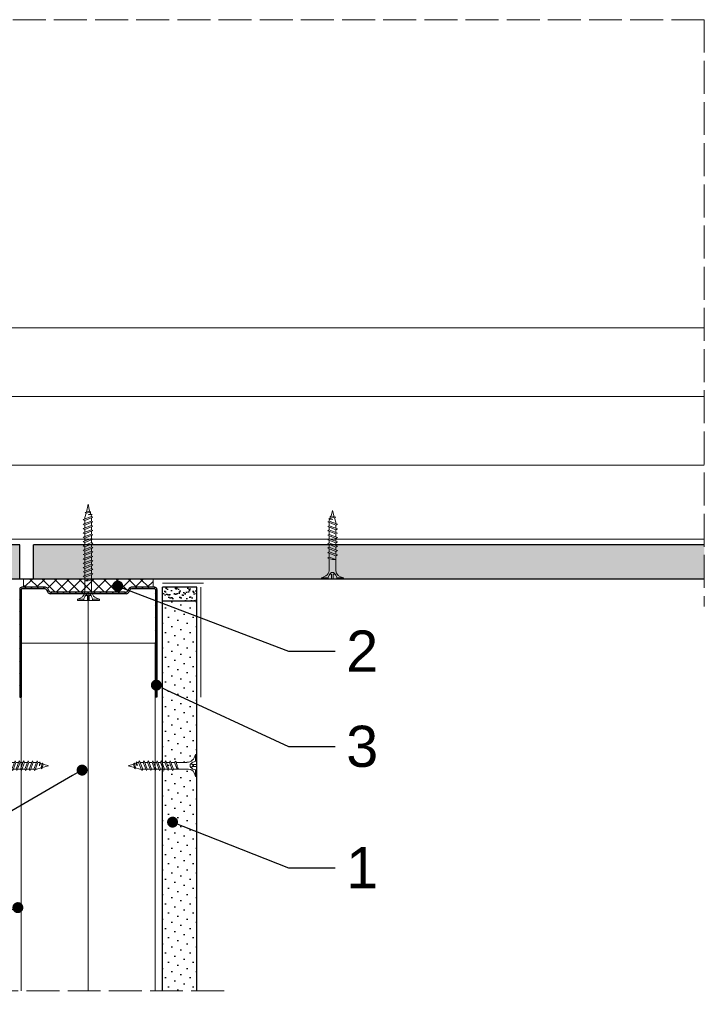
# Model space of a CAD drawing. Header units: millimetres. Extents: x -576 to 2473, y 815 to 2688.
# Tile 5 of 14: x -355 to -105, y 2329 to 2688. Entities that reach past the tile are written whole.
import ezdxf
from ezdxf import colors
from ezdxf.entities.mleader import LeaderData, LeaderLine
from ezdxf.math import Vec2, Vec3

# ---------------------------------------------------------------- set-up
doc = ezdxf.new("R2010")
doc.units = ezdxf.units.MM
doc.linetypes.add('ACAD_ISO02W100', pattern=[15, 12, -3])
for name, color, linetype, lineweight in [('_ISOVER WELNA', 7, 'BATTING', 9), ('_RIGIPS AKCESORIA', 7, 'Continuous', 18), ('_RIGIPS G-K', 7, 'Continuous', 25), ('_RIGIPS PROFIL', 7, 'Continuous', 18), ('KRESKOWANIE', 7, 'Continuous', 9), ('OPISY', 7, 'Continuous', 9), ('PRZERYWANA', 7, 'ACAD_ISO02W100', 9)]:
    doc.layers.add(name, color=color, linetype=linetype, lineweight=lineweight)
doc.styles.get("Standard").update_dxf_attribs({"font": 'arial.ttf'})
doc.linetypes.add('BATTING', pattern='A,0.00254,-2.54,[134,ltypeshp.shx,S=2.54,R=0,X=-2.54,Y=0],-5.08,[134,ltypeshp.shx,S=2.54,R=180,X=2.54,Y=0],-2.54', length=10.16254)

# ---------------------------------------------------------------- blocks, each defined once
blk = doc.blocks.new('TN 25')
at = {"layer": '_RIGIPS AKCESORIA'}
for p, q in [((0, -0.84), (0, 7.16)), ((0, 7.16), (0.46, 7.16)), ((0.46, 4.78), (0, 4.78)), ((0.46, 7.16), (0.46, 4.78)), ((1.77, 3.5), (1.77, 4.2)), ((3.02, 4.46), (8.47, 4.46)), ((7.12, 4.46), (7.12, 3.18)), ((8.03, 2.01), (7.12, 4.46)), ((8.47, 4.46), (8.79, 5)), ((9.61, 1.51), (8.47, 4.46)), ((8.79, 5), (9.93, 2.01)), ((9, 4.46), (10.1, 4.46)), ((10.1, 4.46), (10.41, 5)), ((11.23, 1.51), (10.1, 4.46)), ((10.41, 5), (11.56, 2.01)), ((10.62, 4.46), (11.67, 4.46)), ((11.67, 4.46), (11.99, 5)), ((12.81, 1.51), (11.67, 4.46)), ((11.99, 5), (13.14, 2.01)), ((12.2, 4.46), (13.21, 4.46)), ((13.21, 4.46), (13.52, 5)), ((14.34, 1.51), (13.21, 4.46)), ((13.52, 5), (14.67, 2.01)), ((13.73, 4.46), (14.8, 4.46)), ((14.8, 4.46), (15.12, 5)), ((15.94, 1.51), (14.8, 4.46)), ((15.12, 5), (16.26, 2.01)), ((15.33, 4.46), (16.42, 4.46)), ((16.42, 4.46), (16.73, 5)), ((17.55, 1.51), (16.42, 4.46)), ((16.73, 5), (17.88, 2.01)), ((16.94, 4.46), (17.99, 4.46)), ((17.99, 4.46), (18.31, 5)), ((19.13, 1.51), (17.99, 4.46)), ((18.31, 5), (19.45, 2.01)), ((18.52, 4.46), (19.68, 4.46)), ((19.68, 4.46), (20, 5)), ((20.82, 1.51), (19.68, 4.46)), ((20, 5), (21.14, 2.01)), ((20.21, 4.46), (20.7, 4.46)), ((20.7, 4.46), (22.28, 3.98)), ((22.28, 3.98), (22.56, 4.37)), ((22.7, 2.36), (22.28, 3.98)), ((22.56, 4.37), (23.03, 2.71)), ((22.71, 3.85), (25, 3.24)), ((0, 3.5), (1.77, 3.5)), ((0, 2.83), (1.77, 2.83)), ((0.46, 1.64), (0, 1.64)), ((0.46, -0.84), (0.46, 1.64)), ((1.77, 2.83), (1.77, 2.18)), ((7.49, 2.01), (3.55, 2.01)), ((7.12, 3.18), (7.65, 1.53)), ((7.65, 1.53), (8.03, 2.01)), ((9.41, 2.01), (8.03, 2.01)), ((9.93, 2.01), (9.61, 1.51)), ((11.04, 2.01), (9.93, 2.01)), ((11.56, 2.01), (11.23, 1.51)), ((12.61, 2.01), (11.56, 2.01)), ((13.14, 2.01), (12.81, 1.51)), ((14.15, 2.01), (13.14, 2.01)), ((14.67, 2.01), (14.34, 1.51)), ((15.74, 2.01), (14.67, 2.01)), ((16.26, 2.01), (15.94, 1.51)), ((17.36, 2.01), (16.26, 2.01)), ((17.88, 2.01), (17.55, 1.51)), ((18.93, 2.01), (17.88, 2.01)), ((19.45, 2.01), (19.13, 1.51)), ((19.45, 2.01), (20.62, 2.01)), ((21.14, 2.01), (20.82, 1.51)), ((21.14, 2.01), (21.81, 2.12)), ((21.85, 1.83), (21.67, 3.28)), ((21.67, 3.28), (22.14, 2.4)), ((22.14, 2.4), (21.85, 1.83)), ((22.7, 2.36), (22.14, 2.4)), ((23.03, 2.71), (22.7, 2.36)), ((25, 3.24), (23.03, 2.71)), ((0, -0.84), (0.46, -0.84))]:
    blk.add_line(p, q, dxfattribs=at)
for centre, major_axis, ratio, start_param, end_param in [((3.09, 7.67), (0.17, 3.2), 0.826134, 1.773653, 3.180586), ((-0.04, 0.9), (0, 3.93), 0.848176, -0.720942, -0.151112), ((1.66, 3.18), (0, 0.895), 0.848176, -1.552777, -0.720942), ((3.37, -1.57), (0.28, 3.57), 0.832181, 0.035984, 1.430787), ((-2.73, 15.91), (0, 14.76), 0.848176, 3.399396, 3.475072), ((0.59, 4.62), (0, 2.81), 0.848176, 3.475072, 3.862535), ((1.66, 3.18), (0, 0.895), 0.848176, 3.862535, 4.730408)]:
    blk.add_ellipse(centre, major_axis=major_axis, ratio=ratio, start_param=start_param, end_param=end_param, dxfattribs=at)
blk = doc.blocks.new('UW 50 ULTRASTIL')
h = blk.add_hatch()
h.set_pattern_fill('ANSI31', color=256, scale=0.5, style=0)
h.paths.add_polyline_path([(-104.51, 0.56), (-104.18, 1.24, -0.286951), (-103.29, 1.8), (-82.41, 1.8), (-76.29, 1.8, -0.286951), (-75.39, 1.24), (-75.06, 0.56, 0.286951), (-74.16, 0), (-65.59, 0, 0.414214), (-64.79, 0.8), (-64.79, 40), (-65.34, 40), (-65.34, 0.8, -0.414214), (-65.59, 0.55), (-73.82, 0.55, -0.286951), (-74.72, 1.11), (-75.05, 1.79, 0.286951), (-75.94, 2.35), (-103.63, 2.35, 0.286951), (-104.53, 1.79), (-104.86, 1.11, -0.286951), (-105.76, 0.55), (-113.99, 0.55, -0.414214), (-114.24, 0.8), (-114.24, 40), (-114.79, 40), (-114.79, 0.8, 0.414214), (-113.99, 0), (-105.41, 0, 0.286951)])
for p, q in [((-114.79, 0.8), (-114.79, 40)), ((-114.79, 40), (-114.24, 40)), ((-114.24, 0.8), (-114.24, 40)), ((-65.34, 0.8), (-65.34, 40)), ((-64.79, 40), (-65.34, 40)), ((-64.79, 0.8), (-64.79, 40)), ((-113.99, 0.55), (-105.76, 0.55)), ((-113.99, 0), (-105.41, 0)), ((-104.86, 1.11), (-104.53, 1.79)), ((-104.51, 0.56), (-104.18, 1.24)), ((-103.63, 2.35), (-75.94, 2.35)), ((-103.29, 1.8), (-76.29, 1.8)), ((-75.06, 0.56), (-75.39, 1.24)), ((-74.72, 1.11), (-75.05, 1.79)), ((-74.16, 0), (-65.59, 0)), ((-73.82, 0.55), (-65.59, 0.55))]:
    blk.add_line(p, q)
for centre, radius, start, end in [((-113.99, 0.8), 0.8, 180, 270), ((-113.99, 0.8), 0.25, 180, 270), ((-105.76, 1.55), 1, 270, 334.0435), ((-105.41, 1), 1, 270, 334.0435), ((-103.63, 1.35), 1, 90, 154.0435), ((-103.29, 0.8), 1, 90, 154.0435), ((-76.29, 0.8), 1, 25.9565, 90), ((-75.94, 1.35), 1, 25.9565, 90), ((-74.16, 1), 1, 205.9565, 270), ((-73.82, 1.55), 1, 205.9565, 270), ((-65.59, 0.8), 0.8, 270, 0), ((-65.59, 0.8), 0.25, 270, 0)]:
    blk.add_arc(centre, radius, start, end)
blk = doc.blocks.new('TN 35')
at = {"layer": '_RIGIPS AKCESORIA'}
for p, q in [((0, -0.84), (0, 7.16)), ((0, 7.16), (0.46, 7.16)), ((0.46, 4.78), (0, 4.78)), ((0.46, 7.16), (0.46, 4.78)), ((1.77, 3.5), (1.77, 4.2)), ((3.02, 4.46), (8.47, 4.46)), ((7.12, 4.46), (7.12, 3.18)), ((8.03, 2.01), (7.12, 4.46)), ((8.47, 4.46), (8.79, 5)), ((9.61, 1.51), (8.47, 4.46)), ((8.79, 5), (9.93, 2.01)), ((9, 4.46), (10.1, 4.46)), ((10.1, 4.46), (10.41, 5)), ((11.23, 1.51), (10.1, 4.46)), ((10.41, 5), (11.56, 2.01)), ((10.62, 4.46), (11.67, 4.46)), ((11.67, 4.46), (11.99, 5)), ((12.81, 1.51), (11.67, 4.46)), ((11.99, 5), (13.14, 2.01)), ((12.2, 4.46), (13.21, 4.46)), ((13.21, 4.46), (13.52, 5)), ((14.34, 1.51), (13.21, 4.46)), ((13.52, 5), (14.67, 2.01)), ((13.73, 4.46), (14.8, 4.46)), ((14.8, 4.46), (15.12, 5)), ((15.94, 1.51), (14.8, 4.46)), ((15.12, 5), (16.26, 2.01)), ((15.33, 4.46), (16.42, 4.46)), ((16.42, 4.46), (16.73, 5)), ((17.55, 1.51), (16.42, 4.46)), ((16.73, 5), (17.88, 2.01)), ((16.94, 4.46), (17.99, 4.46)), ((17.99, 4.46), (18.31, 5)), ((19.13, 1.51), (17.99, 4.46)), ((18.31, 5), (19.45, 2.01)), ((18.52, 4.46), (19.57, 4.46)), ((19.57, 4.46), (19.88, 5)), ((20.7, 1.51), (19.57, 4.46)), ((19.88, 5), (21.03, 2.01)), ((20.09, 4.46), (21.14, 4.46)), ((21.14, 4.46), (21.46, 5)), ((22.28, 1.51), (21.14, 4.46)), ((21.46, 5), (22.6, 2.01)), ((21.67, 4.46), (22.72, 4.46)), ((22.72, 4.46), (23.03, 5)), ((23.85, 1.51), (22.72, 4.46)), ((23.03, 5), (24.18, 2.01)), ((23.24, 4.46), (24.29, 4.46)), ((24.29, 4.46), (24.61, 5)), ((25.43, 1.51), (24.29, 4.46)), ((24.61, 5), (25.75, 2.01)), ((24.81, 4.46), (25.87, 4.46)), ((25.87, 4.46), (26.18, 5)), ((27, 1.51), (25.87, 4.46)), ((26.18, 5), (27.33, 2.01)), ((26.39, 4.46), (27.44, 4.46)), ((27.44, 4.46), (27.76, 5)), ((28.58, 1.51), (27.44, 4.46)), ((27.76, 5), (28.9, 2.01)), ((27.96, 4.46), (29.13, 4.46)), ((29.13, 4.46), (29.45, 5)), ((30.27, 1.51), (29.13, 4.46)), ((29.45, 5), (30.59, 2.01)), ((29.65, 4.46), (30.15, 4.46)), ((30.15, 4.46), (31.73, 3.98)), ((31.73, 3.98), (32.01, 4.37)), ((32.15, 2.36), (31.73, 3.98)), ((32.01, 4.37), (32.48, 2.71)), ((32.16, 3.85), (35, 3.24)), ((0, 3.5), (1.77, 3.5)), ((0, 2.83), (1.77, 2.83)), ((0.46, 1.64), (0, 1.64)), ((0.46, -0.84), (0.46, 1.64)), ((1.77, 2.83), (1.77, 2.18)), ((7.49, 2.01), (3.55, 2.01)), ((7.12, 3.18), (7.65, 1.53)), ((7.65, 1.53), (8.03, 2.01)), ((9.41, 2.01), (8.03, 2.01)), ((9.93, 2.01), (9.61, 1.51)), ((11.04, 2.01), (9.93, 2.01)), ((11.56, 2.01), (11.23, 1.51)), ((12.61, 2.01), (11.56, 2.01)), ((13.14, 2.01), (12.81, 1.51)), ((14.15, 2.01), (13.14, 2.01)), ((14.67, 2.01), (14.34, 1.51)), ((15.74, 2.01), (14.67, 2.01)), ((16.26, 2.01), (15.94, 1.51)), ((17.36, 2.01), (16.26, 2.01)), ((17.88, 2.01), (17.55, 1.51)), ((18.93, 2.01), (17.84, 2.01)), ((19.45, 2.01), (19.13, 1.51)), ((20.51, 2.01), (19.41, 2.01)), ((21.03, 2.01), (20.7, 1.51)), ((22.08, 2.01), (20.99, 2.01)), ((22.6, 2.01), (22.28, 1.51)), ((23.66, 2.01), (22.56, 2.01)), ((24.18, 2.01), (23.85, 1.51)), ((25.23, 2.01), (24.14, 2.01)), ((25.75, 2.01), (25.43, 1.51)), ((26.81, 2.01), (25.71, 2.01)), ((27.33, 2.01), (27, 1.51)), ((28.38, 2.01), (27.33, 2.01)), ((28.9, 2.01), (28.58, 1.51)), ((28.9, 2.01), (30.07, 2.01)), ((30.59, 2.01), (30.27, 1.51)), ((30.59, 2.01), (31.26, 2.12)), ((31.3, 1.83), (31.12, 3.28)), ((31.12, 3.28), (31.59, 2.4)), ((31.59, 2.4), (31.3, 1.83)), ((32.15, 2.36), (31.59, 2.4)), ((32.48, 2.71), (32.15, 2.36)), ((35, 3.24), (32.48, 2.71)), ((0, -0.84), (0.46, -0.84))]:
    blk.add_line(p, q, dxfattribs=at)
for centre, major_axis, ratio, start_param, end_param in [((3.09, 7.67), (0.17, 3.2), 0.826134, 1.773653, 3.180586), ((-0.04, 0.9), (0, 3.93), 0.848176, -0.720942, -0.151112), ((1.66, 3.18), (0, 0.895), 0.848176, -1.552777, -0.720942), ((3.37, -1.57), (0.28, 3.57), 0.832181, 0.035984, 1.430787), ((-2.73, 15.91), (0, 14.76), 0.848176, 3.399396, 3.475072), ((0.59, 4.62), (0, 2.81), 0.848176, 3.475072, 3.862535), ((1.66, 3.18), (0, 0.895), 0.848176, 3.862535, 4.730408)]:
    blk.add_ellipse(centre, major_axis=major_axis, ratio=ratio, start_param=start_param, end_param=end_param, dxfattribs=at)
blk = doc.blocks.new('_Dot')
at = {"color": 0, "linetype": 'ByBlock', "lineweight": -2}
blk.add_line((-0.5, 0), (-1, 0), dxfattribs=at)
at = {"color": 0, "linetype": 'ByBlock', "const_width": 0.5}
blk.add_lwpolyline([(-0.25, 0, 1), (0.25, 0, 1)], format="xyb", close=True, dxfattribs=at)

msp = doc.modelspace()

# ---------------------------------------------------------------- hatches: boundary and pattern name
at = {"layer": '_RIGIPS G-K'}
h = msp.add_hatch(dxfattribs=at)
h.set_pattern_fill('AR-SAND', color=256, scale=0.05, angle=180, style=0)
h.set_pattern_definition([(217.5, (1296.4458, 3914.8752), (0.0800016, -2.4470662), [0, -1.9304, 0, -2.159, 0, -2.06375]), (187.5, (1296.446, 3914.8752), (-2.2476164, -3.5841255), [0, -1.0414, 0, -1.7399, 0, -0.66675]), (147.5, (1298.008, 3914.8752), (-3.9549619, -0.007186), [0, -0.635, 0, -2.286, 0, -2.9845]), (137.5, (1298.008, 3914.8752), (-3.817782, -1.1146466), [0, -0.3175, 0, -1.4986, 0, -1.7145])])
h.paths.add_polyline_path([(-302.83, 2475.75), (-290.33, 2475.75), (-290.33, 2480.75), (-302.83, 2480.75)])
h = msp.add_hatch(dxfattribs=at)
h.set_pattern_fill('DOTS', color=256, scale=2, angle=225, style=0)
h.set_pattern_definition([(225, (-2605.104, 1166.6177), (1.122532, -3.367596), [0, -3.175])])
h.paths.add_polyline_path([(-302.83, 2333.75), (-290.33, 2333.75), (-290.33, 2475.75), (-302.83, 2475.75)])
at = {"layer": 'KRESKOWANIE'}
h = msp.add_hatch(dxfattribs=at)
h.set_pattern_fill('DOTS', color=256, scale=2, angle=225, style=0)
h.set_pattern_definition([(225, (-873.4757, 741.8268), (1.122532, -3.367596), [0, -3.175])])
h.paths.add_polyline_path([(-354.83, 2483.75), (-354.83, 2496.25), (-554.33, 2496.25), (-554.33, 2483.75)])
h.paths.add_polyline_path([(-349.83, 2496.25), (-349.83, 2483.75), (-105.33, 2483.75), (-105.33, 2496.25)])
h = msp.add_hatch(dxfattribs=at)
h.set_pattern_fill('ANSI37', color=256, angle=270, style=0)
h.set_pattern_definition([(315, (1294.946, 3917.8752), (2.245064, 2.245064), []), (45, (1294.946, 3917.8752), (-2.245064, 2.245064), [])])
h.paths.add_polyline_path([(-353.43, 2480.75), (-345.45, 2480.75, -0.286951), (-344.56, 2480.18), (-344.23, 2479.51, 0.286951), (-343.33, 2478.95), (-316.33, 2478.95, 0.286951), (-315.43, 2479.51), (-315.1, 2480.18, -0.286951), (-314.2, 2480.75), (-306.23, 2480.75), (-306.23, 2483.75), (-353.43, 2483.75)])

# ---------------------------------------------------------------- linework, layer by layer
at = {"layer": '_ISOVER WELNA', "ltscale": 2.4}
for p, q in [((-554.33, 2550.25), (-105.33, 2550.25)), ((-329.83, 2333.75), (-329.83, 2478.4))]:
    msp.add_line(p, q, dxfattribs=at)
at = {"layer": '_RIGIPS AKCESORIA'}
for p, q in [((-302.83, 2482.25), (-287.83, 2482.25)), ((-288.83, 2480.75), (-288.83, 2440.75))]:
    msp.add_line(p, q, dxfattribs=at)
at = {"layer": '_RIGIPS G-K'}
for p, q in [((-354.83, 2496.25), (-554.33, 2496.25)), ((-354.83, 2483.75), (-354.83, 2496.25)), ((-105.33, 2496.25), (-349.83, 2496.25)), ((-349.83, 2483.75), (-349.83, 2496.25)), ((-105.33, 2483.75), (-554.33, 2483.75)), ((-302.83, 2333.75), (-302.83, 2480.75)), ((-290.33, 2480.75), (-302.83, 2480.75)), ((-290.33, 2333.75), (-290.33, 2480.75)), ((-290.33, 2475.75), (-302.83, 2475.75))]:
    msp.add_line(p, q, dxfattribs=at)
at = {"layer": '_RIGIPS PROFIL'}
for p, q in [((-554.33, 2575.25), (-105.33, 2575.25)), ((-554.33, 2525.25), (-105.33, 2525.25)), ((-554.33, 2498.25), (-105.33, 2498.25))]:
    msp.add_line(p, q, dxfattribs=at)
at = {"layer": '_RIGIPS PROFIL', "lineweight": 9}
for p, q in [((-354.23, 2460.35), (-305.43, 2460.35)), ((-354.23, 2333.75), (-354.23, 2460.35)), ((-305.43, 2333.75), (-305.43, 2460.35))]:
    msp.add_line(p, q, dxfattribs=at)
at = {"layer": 'KRESKOWANIE'}
for p, q in [((-353.43, 2480.75), (-353.43, 2483.75)), ((-306.23, 2480.75), (-306.23, 2483.75))]:
    msp.add_line(p, q, dxfattribs=at)
at = {"layer": 'PRZERYWANA'}
for p, q in [((-105.33, 2687.53), (-554.33, 2687.53)), ((-105.33, 2687.53), (-105.33, 2473.75)), ((-280.33, 2333.75), (-379.33, 2333.75))]:
    msp.add_line(p, q, dxfattribs=at)

# ---------------------------------------------------------------- block references
for name, p, rotation in [('TN 35', (-326.64, 2475.98), 90), ('UW 50 ULTRASTIL', (-419.62, 2480.75), 180)]:
    msp.add_blockref(name, p, dxfattribs=dict(rotation=rotation))
at = {"layer": '_RIGIPS AKCESORIA', "xscale": -1}
for p, rotation in [((-244.04, 2483.75), 270), ((-369.33, 2418.99), 180)]:
    msp.add_blockref('TN 25', p, dxfattribs=dict(at, rotation=rotation))
at = {"layer": '_RIGIPS AKCESORIA', "rotation": 180}
msp.add_blockref('TN 25', (-290.33, 2418.99), dxfattribs=at)

# ---------------------------------------------------------------- leaders
at = {"layer": 'OPISY'}
ml = msp.add_multileader_mtext('Standard', dxfattribs=at)
ml.set_content('2', color=256)
ml.set_leader_properties()
ml.set_arrow_properties(name='DOT')
ml.build(insert=Vec2(0, 0))
ml.multileader.update_dxf_attribs({"dogleg_length": 17})
ctx = ml.context
ctx.base_point, ctx.char_height, ctx.landing_gap_size, ctx.plane_origin = Vec3(-239.83, 2457.51), 15, 4, Vec3(-319.08, 2481.18)
notes = []
notes.append((ctx, [(0, (1, 1, 0), (-256.83, 2457.51), (1, 0), 17, [(0, [(-319.08, 2481.18)], 0, [])])]))
ctx.mtext.insert, ctx.mtext.flow_direction = Vec3(-235.83, 2465.01), 5
ml = msp.add_multileader_mtext('Standard', dxfattribs=at)
ml.set_content('3', color=256)
ml.set_leader_properties()
ml.set_arrow_properties(name='DOT')
ml.build(insert=Vec2(0, 0))
ml.multileader.update_dxf_attribs({"dogleg_length": 17})
ctx = ml.context
ctx.base_point, ctx.char_height, ctx.landing_gap_size, ctx.plane_origin = Vec3(-239.83, 2422.69), 15, 4, Vec3(-305.02, 2445.1)
notes.append((ctx, [(0, (1, 1, 0), (-256.83, 2422.69), (1, 0), 17, [(0, [(-305.02, 2445.1)], 0, [])])]))
ctx.mtext.insert, ctx.mtext.flow_direction = Vec3(-235.83, 2430.32), 5
ml = msp.add_multileader_mtext('Standard', dxfattribs=at)
ml.set_content('5', color=256)
ml.set_leader_properties()
ml.set_arrow_properties(name='DOT')
ml.build(insert=Vec2(0, 0))
ml.multileader.update_dxf_attribs({"dogleg_length": 17})
ctx = ml.context
ctx.base_point, ctx.char_height, ctx.landing_gap_size, ctx.plane_origin = Vec3(-456.87, 2362.21), 15, 4, Vec3(-332.09, 2414.14)
ctx.text_align_type = 2
notes.append((ctx, [(0, (1, 1, 0), (-421.92, 2362.21), (-1, 0), 17, [(0, [(-332.09, 2414.14)], 0, [])])]))
ctx.mtext.insert, ctx.mtext.alignment, ctx.mtext.flow_direction = Vec3(-442.92, 2369.84), 3, 5
ml = msp.add_multileader_mtext('Standard', dxfattribs=at)
ml.set_content('1', color=256)
ml.set_leader_properties()
ml.set_arrow_properties(name='DOT')
ml.build(insert=Vec2(0, 0))
ml.multileader.update_dxf_attribs({"dogleg_length": 17})
ctx = ml.context
ctx.base_point, ctx.char_height, ctx.landing_gap_size, ctx.plane_origin = Vec3(-239.83, 2378.59), 15, 4, Vec3(-299.11, 2395.19)
notes.append((ctx, [(0, (1, 1, 0), (-256.83, 2378.59), (1, 0), 17, [(0, [(-299.11, 2395.19)], 0, [])])]))
ctx.mtext.insert, ctx.mtext.flow_direction = Vec3(-235.83, 2386.09), 5
ml = msp.add_multileader_mtext('Standard', dxfattribs=at)
ml.set_content('4', color=256)
ml.set_leader_properties()
ml.set_arrow_properties(name='DOT')
ml.build(insert=Vec2(0, 0))
ml.multileader.update_dxf_attribs({"dogleg_length": 17})
ctx = ml.context
ctx.base_point, ctx.char_height, ctx.landing_gap_size, ctx.plane_origin = Vec3(-457.01, 2341.01), 15, 4, Vec3(-355.49, 2364.05)
ctx.text_align_type = 2
notes.append((ctx, [(0, (1, 1, 0), (-421.64, 2341.01), (-1, 0), 17, [(0, [(-355.49, 2364.05)], 0, [])])]))
ctx.mtext.insert, ctx.mtext.alignment, ctx.mtext.flow_direction = Vec3(-442.64, 2348.51), 3, 5
for ctx, leaders in notes:
    for number, flags, end, landing, length, lines in leaders:
        leader = LeaderData()
        leader.index, (leader.has_last_leader_line, leader.has_dogleg_vector, leader.attachment_direction) = number, flags
        leader.last_leader_point, leader.dogleg_vector, leader.dogleg_length = Vec3(end), Vec3(landing), length
        for number, points, colour, breaks in lines:
            line = LeaderLine()
            line.index, line.vertices, line.color, line.breaks = number, Vec3.list(points), colors.encode_raw_color(colour), breaks
            leader.lines.append(line)
        ctx.leaders.append(leader)

doc.saveas('drawing.dxf')
